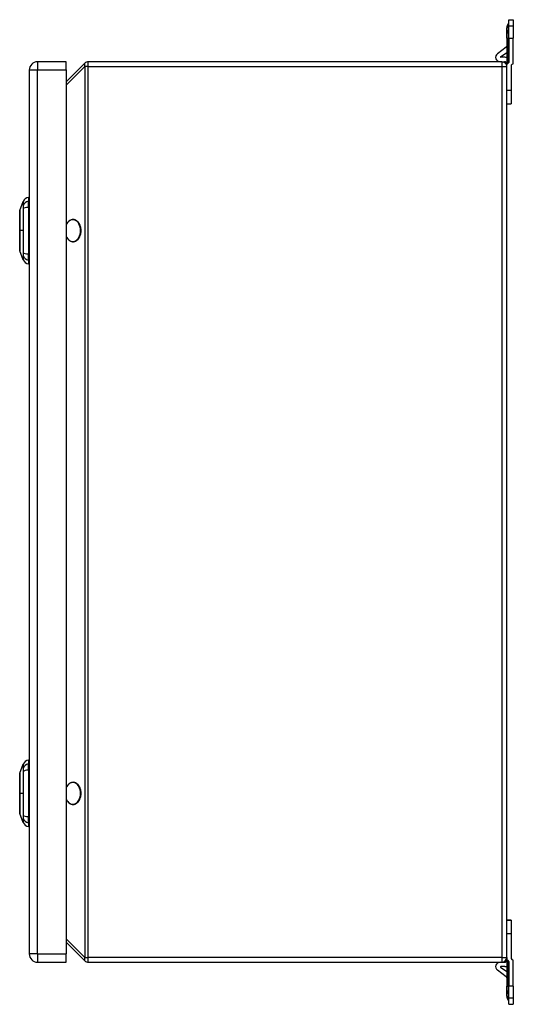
# Model space of a CAD drawing. Header units: inches. Extents: x 6.9 to 100.5, y 7.1 to 62.6.
# Tile 9 of 11: x 63.5 to 72.2, y 26.1 to 43.6. Entities that reach past the tile are written whole.
import ezdxf

# ---------------------------------------------------------------- set-up
doc = ezdxf.new("R2010")
doc.units = ezdxf.units.IN
doc.header["$MEASUREMENT"] = 0
doc.layers.add('Visible Edges(ANSI)', color=7, linetype='Continuous', lineweight=25)
doc.layers.add('Visible Tangent Edges(ANSI)', color=7, linetype='Continuous', lineweight=25)

msp = doc.modelspace()

# ---------------------------------------------------------------- linework, layer by layer
at = {"layer": 'Visible Edges(ANSI)'}
for p, q in [((72.153, 43.569), (72.161, 43.576)), ((72.164, 43.645), (72.242, 43.645)), ((72.164, 43.527), (72.164, 43.645)), ((72.242, 43.645), (72.242, 43.527)), ((72.125, 43.399), (72.125, 43.499)), ((72.125, 43.319), (72.125, 43.399)), ((72.164, 43.319), (72.164, 43.527)), ((72.242, 43.527), (72.242, 43.319)), ((72.125, 43.319), (72.125, 42.858)), ((72.164, 43.319), (72.164, 42.897)), ((72.242, 42.858), (72.242, 43.319)), ((72.117, 43.156), (71.96, 43.039)), ((72.016, 42.983), (72.125, 43.063)), ((64.295, 42.897), (63.785, 42.897)), ((64.295, 42.751), (64.295, 42.897)), ((64.628, 42.872), (64.295, 42.539)), ((72.041, 42.897), (64.687, 42.897)), ((72.093, 42.976), (72.019, 42.976)), ((72.041, 42.897), (72.086, 42.897)), ((63.639, 42.751), (63.639, 27.043)), ((64.295, 42.751), (64.295, 27.043)), ((72.125, 42.813), (72.125, 42.858)), ((72.125, 26.981), (72.125, 42.813)), ((72.203, 42.819), (72.203, 42.385)), ((72.203, 42.385), (72.203, 42.149)), ((72.125, 42.149), (72.203, 42.149)), ((72.125, 42.149), (72.203, 42.149)), ((72.203, 42.149), (72.203, 42.149)), ((63.623, 40.487), (63.623, 40.419)), ((63.623, 40.308), (63.623, 40.419)), ((63.468, 40.254), (63.531, 40.413)), ((63.623, 40.308), (63.623, 39.485)), ((63.531, 39.38), (63.468, 39.54)), ((63.623, 39.374), (63.623, 39.485)), ((63.623, 39.374), (63.623, 39.306)), ((63.623, 30.487), (63.623, 30.419)), ((63.468, 30.254), (63.531, 30.413)), ((63.623, 30.308), (63.623, 30.419)), ((63.623, 30.308), (63.623, 29.485)), ((63.531, 29.38), (63.468, 29.54)), ((63.623, 29.374), (63.623, 29.485)), ((63.623, 29.374), (63.623, 29.306)), ((72.125, 27.645), (72.203, 27.645)), ((72.203, 27.645), (72.125, 27.645)), ((72.203, 27.645), (72.203, 27.645)), ((72.203, 27.645), (72.203, 27.409)), ((72.203, 27.409), (72.203, 26.975)), ((64.295, 27.255), (64.628, 26.921)), ((64.295, 26.897), (64.295, 27.043)), ((72.125, 26.981), (72.125, 26.936)), ((63.785, 26.897), (64.295, 26.897)), ((64.687, 26.897), (72.041, 26.897)), ((72.016, 26.811), (72.125, 26.73)), ((72.093, 26.818), (72.019, 26.818)), ((72.041, 26.897), (72.086, 26.897)), ((72.125, 26.936), (72.125, 26.474)), ((72.164, 26.897), (72.164, 26.474)), ((72.242, 26.474), (72.242, 26.936)), ((72.117, 26.638), (71.96, 26.754)), ((72.125, 26.395), (72.125, 26.474)), ((72.164, 26.266), (72.164, 26.474)), ((72.242, 26.474), (72.242, 26.266)), ((72.125, 26.294), (72.125, 26.395)), ((72.164, 26.149), (72.164, 26.266)), ((72.242, 26.266), (72.242, 26.149)), ((72.153, 26.225), (72.161, 26.218)), ((72.164, 26.149), (72.242, 26.149))]:
    msp.add_line(p, q, dxfattribs=at)
at = {"layer": 'Visible Edges(ANSI)', "flags": 128}
for points in [[(63.468, 40.252), (63.468, 40.251), (63.468, 40.25), (63.468, 40.248), (63.468, 40.245), (63.468, 40.241), (63.468, 40.237), (63.468, 40.231), (63.468, 40.225), (63.468, 40.218), (63.468, 40.21), (63.468, 40.201), (63.468, 40.192), (63.468, 40.182), (63.468, 40.171), (63.468, 40.16), (63.468, 40.148), (63.468, 40.135), (63.468, 40.122), (63.468, 40.109), (63.468, 40.094), (63.468, 40.08), (63.468, 40.064), (63.468, 40.049), (63.468, 40.033), (63.468, 40.017), (63.468, 40), (63.468, 39.983), (63.468, 39.966), (63.468, 39.949), (63.468, 39.932), (63.468, 39.914), (63.468, 39.897), (63.468, 39.88), (63.468, 39.862), (63.468, 39.845), (63.468, 39.828), (63.468, 39.811), (63.468, 39.794), (63.468, 39.777), (63.468, 39.761), (63.468, 39.745), (63.468, 39.729), (63.468, 39.714), (63.468, 39.699), (63.468, 39.685), (63.468, 39.671), (63.468, 39.658), (63.468, 39.645), (63.468, 39.633), (63.468, 39.622), (63.468, 39.611), (63.468, 39.601), (63.468, 39.592), (63.468, 39.584), (63.468, 39.576), (63.468, 39.569), (63.468, 39.562), (63.468, 39.557), (63.468, 39.552), (63.468, 39.548), (63.468, 39.545), (63.468, 39.543), (63.468, 39.542), (63.468, 39.542)], [(64.417, 39.7), (64.427, 39.7), (64.436, 39.702), (64.446, 39.704), (64.455, 39.707), (64.464, 39.711), (64.473, 39.715), (64.481, 39.721), (64.489, 39.727), (64.497, 39.734), (64.505, 39.741), (64.512, 39.75), (64.518, 39.758), (64.525, 39.768), (64.53, 39.778), (64.536, 39.788), (64.54, 39.799), (64.545, 39.81), (64.548, 39.822), (64.552, 39.834), (64.554, 39.846), (64.556, 39.859), (64.558, 39.871), (64.559, 39.884), (64.559, 39.896), (64.559, 39.909), (64.558, 39.922), (64.556, 39.934), (64.554, 39.947), (64.552, 39.959), (64.549, 39.971), (64.545, 39.983), (64.541, 39.994), (64.536, 40.005), (64.531, 40.015), (64.525, 40.025), (64.519, 40.035), (64.512, 40.043), (64.505, 40.052), (64.497, 40.059), (64.49, 40.066), (64.481, 40.072), (64.473, 40.078), (64.464, 40.083), (64.455, 40.086), (64.446, 40.09), (64.437, 40.092), (64.427, 40.093), (64.418, 40.094), (64.408, 40.093), (64.399, 40.092), (64.39, 40.09), (64.381, 40.087), (64.372, 40.083), (64.363, 40.078), (64.354, 40.073), (64.346, 40.067), (64.338, 40.06), (64.331, 40.052), (64.324, 40.044), (64.317, 40.035), (64.311, 40.026), (64.305, 40.016), (64.3, 40.006), (64.295, 39.995)], [(64.295, 39.799), (64.3, 39.788), (64.305, 39.777), (64.311, 39.767), (64.317, 39.758), (64.324, 39.749), (64.331, 39.741), (64.338, 39.734), (64.346, 39.727), (64.354, 39.721), (64.363, 39.715), (64.371, 39.711), (64.38, 39.707), (64.389, 39.704), (64.399, 39.702), (64.408, 39.7), (64.417, 39.7)], [(63.468, 30.252), (63.468, 30.251), (63.468, 30.25), (63.468, 30.248), (63.468, 30.245), (63.468, 30.241), (63.468, 30.237), (63.468, 30.231), (63.468, 30.225), (63.468, 30.218), (63.468, 30.21), (63.468, 30.201), (63.468, 30.192), (63.468, 30.182), (63.468, 30.171), (63.468, 30.16), (63.468, 30.148), (63.468, 30.135), (63.468, 30.122), (63.468, 30.109), (63.468, 30.094), (63.468, 30.08), (63.468, 30.064), (63.468, 30.049), (63.468, 30.033), (63.468, 30.017), (63.468, 30), (63.468, 29.983), (63.468, 29.966), (63.468, 29.949), (63.468, 29.932), (63.468, 29.914), (63.468, 29.897), (63.468, 29.88), (63.468, 29.862), (63.468, 29.845), (63.468, 29.828), (63.468, 29.811), (63.468, 29.794), (63.468, 29.777), (63.468, 29.761), (63.468, 29.745), (63.468, 29.729), (63.468, 29.714), (63.468, 29.699), (63.468, 29.685), (63.468, 29.671), (63.468, 29.658), (63.468, 29.645), (63.468, 29.633), (63.468, 29.622), (63.468, 29.611), (63.468, 29.601), (63.468, 29.592), (63.468, 29.584), (63.468, 29.576), (63.468, 29.569), (63.468, 29.562), (63.468, 29.557), (63.468, 29.552), (63.468, 29.548), (63.468, 29.545), (63.468, 29.543), (63.468, 29.542), (63.468, 29.542)], [(64.417, 29.7), (64.427, 29.7), (64.436, 29.702), (64.446, 29.704), (64.455, 29.707), (64.464, 29.711), (64.473, 29.715), (64.481, 29.721), (64.489, 29.727), (64.497, 29.734), (64.505, 29.741), (64.512, 29.75), (64.518, 29.758), (64.525, 29.768), (64.53, 29.778), (64.536, 29.788), (64.54, 29.799), (64.545, 29.81), (64.548, 29.822), (64.552, 29.834), (64.554, 29.846), (64.556, 29.859), (64.558, 29.871), (64.559, 29.884), (64.559, 29.896), (64.559, 29.909), (64.558, 29.922), (64.556, 29.934), (64.554, 29.947), (64.552, 29.959), (64.549, 29.971), (64.545, 29.983), (64.541, 29.994), (64.536, 30.005), (64.531, 30.015), (64.525, 30.025), (64.519, 30.035), (64.512, 30.043), (64.505, 30.052), (64.497, 30.059), (64.49, 30.066), (64.481, 30.072), (64.473, 30.078), (64.464, 30.083), (64.455, 30.086), (64.446, 30.09), (64.437, 30.092), (64.427, 30.093), (64.418, 30.094), (64.408, 30.093), (64.399, 30.092), (64.39, 30.09), (64.381, 30.087), (64.372, 30.083), (64.363, 30.078), (64.354, 30.073), (64.346, 30.067), (64.338, 30.06), (64.331, 30.052), (64.324, 30.044), (64.317, 30.035), (64.311, 30.026), (64.305, 30.016), (64.3, 30.006), (64.295, 29.995)], [(64.295, 29.799), (64.3, 29.788), (64.305, 29.777), (64.311, 29.767), (64.317, 29.758), (64.324, 29.749), (64.331, 29.741), (64.338, 29.734), (64.346, 29.727), (64.354, 29.721), (64.363, 29.715), (64.371, 29.711), (64.38, 29.707), (64.389, 29.704), (64.399, 29.702), (64.408, 29.7), (64.417, 29.7)]]:
    msp.add_lwpolyline(points, dxfattribs=at)
at = {"layer": 'Visible Edges(ANSI)'}
for centre, radius, start, end in [((72.223, 43.499), 0.0984, 135, 180), ((72.154, 43.583), 0.00984, 315, 0), ((72.105, 43.172), 0.0197, 306.6144, 0), ((63.785, 42.751), 0.146, 90, 180), ((64.687, 42.813), 0.084, 90, 135), ((72.007, 42.976), 0.079, 126.6144, 270), ((72.019, 42.98), 0.00394, 126.6144, 270), ((72.041, 42.813), 0.084, 0, 90), ((72.086, 42.858), 0.039, 0, 90), ((72.093, 42.866), 0.11, 73.4901, 90), ((72.125, 42.897), 0.039, 270, 0), ((72.242, 42.819), 0.039, 90, 180), ((63.641, 40.371), 0.118, 98.6009, 158.7495), ((63.615, 40.428), 0.0394, 53.1301, 78.463), ((63.473, 40.252), 0.00492, 158.7495, 179.7912), ((63.473, 39.542), 0.00492, 180.2088, 201.2505), ((63.641, 39.423), 0.118, 201.2505, 261.3991), ((63.615, 39.365), 0.0394, 281.537, 306.8699), ((63.641, 30.371), 0.118, 98.6009, 158.7495), ((63.615, 30.428), 0.0394, 53.1301, 78.463), ((63.473, 30.252), 0.00492, 158.7495, 179.7912), ((63.473, 29.542), 0.00492, 180.2088, 201.2505), ((63.641, 29.423), 0.118, 201.2505, 261.3991), ((63.615, 29.365), 0.0394, 281.537, 306.8699), ((63.785, 27.043), 0.146, 180, 270), ((72.041, 26.981), 0.084, 270, 0), ((72.242, 26.975), 0.039, 180, 270), ((64.687, 26.981), 0.084, 225, 270), ((72.007, 26.818), 0.079, 90, 233.3856), ((72.019, 26.814), 0.00394, 90, 233.3856), ((72.086, 26.936), 0.039, 270, 0), ((72.093, 26.928), 0.11, 270, 286.5099), ((72.125, 26.897), 0.039, 0, 90), ((72.105, 26.622), 0.0197, 0, 53.3856), ((72.223, 26.294), 0.0984, 180, 225), ((72.154, 26.211), 0.00984, 0, 45)]:
    msp.add_arc(centre, radius, start, end, dxfattribs=at)
at = {"layer": 'Visible Tangent Edges(ANSI)'}
for p, q in [((72.153, 43.569), (72.153, 43.46)), ((72.161, 43.467), (72.161, 43.576)), ((72.153, 43.46), (72.161, 43.467)), ((72.153, 43.46), (72.153, 43.319)), ((72.161, 43.319), (72.161, 43.467)), ((72.242, 43.527), (72.164, 43.527)), ((72.125, 43.319), (72.153, 43.319)), ((72.153, 42.871), (72.153, 43.319)), ((72.153, 43.319), (72.161, 43.319)), ((72.164, 43.319), (72.161, 43.319)), ((72.161, 43.319), (72.161, 42.882)), ((72.164, 43.319), (72.242, 43.319)), ((63.785, 42.897), (63.785, 42.751)), ((64.687, 42.813), (64.687, 42.897)), ((72.041, 42.897), (72.041, 42.813)), ((63.639, 42.751), (63.785, 42.751)), ((63.785, 27.043), (63.785, 42.751)), ((63.785, 42.751), (64.295, 42.751)), ((64.295, 42.479), (64.628, 42.813)), ((64.687, 42.813), (64.628, 42.813)), ((64.628, 42.813), (64.628, 26.981)), ((64.687, 42.813), (72.041, 42.813)), ((64.687, 26.981), (64.687, 42.813)), ((72.041, 42.813), (72.125, 42.813)), ((72.041, 42.813), (72.041, 26.981)), ((72.203, 42.385), (72.125, 42.385)), ((63.468, 39.897), (63.468, 39.897)), ((63.531, 39.897), (63.468, 39.897)), ((63.468, 29.897), (63.468, 29.897)), ((63.531, 29.897), (63.468, 29.897)), ((64.628, 26.981), (64.295, 27.314)), ((72.125, 27.409), (72.203, 27.409)), ((63.785, 27.043), (63.639, 27.043)), ((63.785, 27.043), (63.785, 26.897)), ((63.785, 27.043), (64.295, 27.043)), ((64.628, 26.981), (64.687, 26.981)), ((72.041, 26.981), (64.687, 26.981)), ((64.687, 26.897), (64.687, 26.981)), ((72.041, 26.981), (72.041, 26.897)), ((72.041, 26.981), (72.125, 26.981)), ((72.153, 26.474), (72.153, 26.923)), ((72.161, 26.911), (72.161, 26.474)), ((72.125, 26.474), (72.153, 26.474)), ((72.153, 26.474), (72.153, 26.333)), ((72.153, 26.474), (72.161, 26.474)), ((72.164, 26.474), (72.161, 26.474)), ((72.161, 26.327), (72.161, 26.474)), ((72.242, 26.474), (72.164, 26.474)), ((72.153, 26.333), (72.153, 26.225)), ((72.153, 26.333), (72.161, 26.327)), ((72.161, 26.218), (72.161, 26.327)), ((72.164, 26.266), (72.242, 26.266))]:
    msp.add_line(p, q, dxfattribs=at)
at = {"layer": 'Visible Tangent Edges(ANSI)', "flags": 128}
for points in [[(63.468, 40.171), (63.468, 40.178), (63.468, 40.184), (63.468, 40.19), (63.468, 40.196), (63.468, 40.201), (63.468, 40.206), (63.468, 40.211), (63.468, 40.216), (63.468, 40.221), (63.468, 40.225), (63.468, 40.229), (63.468, 40.232), (63.468, 40.236), (63.468, 40.239), (63.468, 40.242), (63.468, 40.244), (63.468, 40.246), (63.468, 40.248), (63.468, 40.25), (63.468, 40.251), (63.468, 40.252), (63.468, 40.253), (63.468, 40.253), (63.468, 40.254)], [(63.531, 40.413), (63.531, 40.413), (63.531, 40.413), (63.531, 40.412), (63.53, 40.411), (63.53, 40.41), (63.53, 40.408), (63.53, 40.407), (63.53, 40.405), (63.53, 40.402), (63.53, 40.4), (63.53, 40.397), (63.53, 40.394), (63.53, 40.391), (63.53, 40.387), (63.53, 40.383), (63.53, 40.379), (63.53, 40.375), (63.529, 40.371), (63.529, 40.366), (63.529, 40.361), (63.529, 40.356), (63.529, 40.35), (63.529, 40.345), (63.529, 40.337)], [(63.529, 40.337), (63.529, 40.336), (63.529, 40.335), (63.529, 40.335), (63.529, 40.334), (63.529, 40.333), (63.529, 40.332), (63.529, 40.332), (63.529, 40.331), (63.529, 40.33), (63.529, 40.329), (63.529, 40.328), (63.529, 40.327), (63.529, 40.326), (63.529, 40.326), (63.529, 40.325), (63.529, 40.324), (63.529, 40.323), (63.529, 40.322), (63.529, 40.321), (63.529, 40.32), (63.529, 40.319), (63.529, 40.318), (63.529, 40.317), (63.529, 40.315)], [(63.529, 40.315), (63.529, 40.314), (63.529, 40.313), (63.529, 40.312), (63.529, 40.311), (63.529, 40.31), (63.529, 40.309), (63.529, 40.308), (63.529, 40.306), (63.529, 40.305), (63.529, 40.304), (63.529, 40.303), (63.529, 40.301), (63.529, 40.3), (63.529, 40.299), (63.529, 40.298), (63.529, 40.296), (63.529, 40.295), (63.529, 40.294), (63.529, 40.292), (63.529, 40.291), (63.529, 40.289), (63.529, 40.288), (63.529, 40.287), (63.529, 40.285)], [(63.529, 40.285), (63.529, 40.267), (63.529, 40.252), (63.529, 40.236), (63.529, 40.221), (63.529, 40.205), (63.529, 40.189), (63.53, 40.174), (63.53, 40.158), (63.53, 40.142), (63.53, 40.126), (63.53, 40.11), (63.53, 40.093), (63.53, 40.077), (63.53, 40.061), (63.53, 40.045), (63.53, 40.028), (63.53, 40.012), (63.53, 39.996), (63.53, 39.979), (63.53, 39.963), (63.531, 39.946), (63.531, 39.93), (63.531, 39.913), (63.531, 39.897)], [(63.468, 40.124), (63.468, 40.126), (63.468, 40.129), (63.468, 40.131), (63.468, 40.133), (63.468, 40.135), (63.468, 40.137), (63.468, 40.139), (63.468, 40.141), (63.468, 40.143), (63.468, 40.145), (63.468, 40.147), (63.468, 40.149), (63.468, 40.151), (63.468, 40.153), (63.468, 40.155), (63.468, 40.157), (63.468, 40.159), (63.468, 40.16), (63.468, 40.162), (63.468, 40.164), (63.468, 40.166), (63.468, 40.168), (63.468, 40.17), (63.468, 40.171)], [(63.468, 39.897), (63.468, 39.907), (63.468, 39.917), (63.468, 39.928), (63.468, 39.938), (63.468, 39.948), (63.468, 39.958), (63.468, 39.968), (63.468, 39.978), (63.468, 39.988), (63.468, 39.998), (63.468, 40.008), (63.468, 40.018), (63.468, 40.027), (63.468, 40.037), (63.468, 40.046), (63.468, 40.056), (63.468, 40.065), (63.468, 40.074), (63.468, 40.083), (63.468, 40.091), (63.468, 40.1), (63.468, 40.108), (63.468, 40.116), (63.468, 40.124)], [(63.468, 39.669), (63.468, 39.677), (63.468, 39.685), (63.468, 39.694), (63.468, 39.702), (63.468, 39.711), (63.468, 39.72), (63.468, 39.729), (63.468, 39.738), (63.468, 39.747), (63.468, 39.757), (63.468, 39.766), (63.468, 39.776), (63.468, 39.785), (63.468, 39.795), (63.468, 39.805), (63.468, 39.815), (63.468, 39.825), (63.468, 39.835), (63.468, 39.846), (63.468, 39.856), (63.468, 39.866), (63.468, 39.876), (63.468, 39.887), (63.468, 39.897)], [(63.531, 39.897), (63.531, 39.88), (63.531, 39.864), (63.531, 39.847), (63.53, 39.831), (63.53, 39.814), (63.53, 39.798), (63.53, 39.781), (63.53, 39.765), (63.53, 39.749), (63.53, 39.732), (63.53, 39.716), (63.53, 39.7), (63.53, 39.684), (63.53, 39.668), (63.53, 39.652), (63.53, 39.636), (63.53, 39.62), (63.529, 39.604), (63.529, 39.588), (63.529, 39.573), (63.529, 39.557), (63.529, 39.542), (63.529, 39.526), (63.529, 39.508)], [(63.468, 39.622), (63.468, 39.624), (63.468, 39.626), (63.468, 39.628), (63.468, 39.629), (63.468, 39.631), (63.468, 39.633), (63.468, 39.635), (63.468, 39.637), (63.468, 39.639), (63.468, 39.641), (63.468, 39.643), (63.468, 39.645), (63.468, 39.646), (63.468, 39.648), (63.468, 39.65), (63.468, 39.652), (63.468, 39.655), (63.468, 39.657), (63.468, 39.659), (63.468, 39.661), (63.468, 39.663), (63.468, 39.665), (63.468, 39.667), (63.468, 39.669)], [(63.468, 39.54), (63.468, 39.54), (63.468, 39.54), (63.468, 39.541), (63.468, 39.542), (63.468, 39.544), (63.468, 39.545), (63.468, 39.547), (63.468, 39.549), (63.468, 39.552), (63.468, 39.555), (63.468, 39.558), (63.468, 39.561), (63.468, 39.565), (63.468, 39.569), (63.468, 39.573), (63.468, 39.577), (63.468, 39.582), (63.468, 39.587), (63.468, 39.592), (63.468, 39.598), (63.468, 39.604), (63.468, 39.61), (63.468, 39.616), (63.468, 39.622)], [(63.529, 39.508), (63.529, 39.505), (63.529, 39.503), (63.529, 39.5), (63.529, 39.497), (63.529, 39.495), (63.529, 39.492), (63.529, 39.49), (63.529, 39.487), (63.529, 39.485), (63.529, 39.483), (63.529, 39.48), (63.529, 39.478), (63.529, 39.476), (63.529, 39.474), (63.529, 39.472), (63.529, 39.47), (63.529, 39.468), (63.529, 39.466), (63.529, 39.464), (63.529, 39.463), (63.529, 39.461), (63.529, 39.46), (63.529, 39.458), (63.529, 39.457)], [(63.529, 39.457), (63.529, 39.449), (63.529, 39.443), (63.529, 39.438), (63.529, 39.433), (63.529, 39.428), (63.529, 39.423), (63.53, 39.418), (63.53, 39.414), (63.53, 39.41), (63.53, 39.406), (63.53, 39.403), (63.53, 39.399), (63.53, 39.396), (63.53, 39.394), (63.53, 39.391), (63.53, 39.389), (63.53, 39.387), (63.53, 39.385), (63.53, 39.384), (63.53, 39.382), (63.531, 39.381), (63.531, 39.381), (63.531, 39.38), (63.531, 39.38)], [(63.531, 30.413), (63.531, 30.413), (63.531, 30.413), (63.531, 30.412), (63.53, 30.411), (63.53, 30.41), (63.53, 30.408), (63.53, 30.407), (63.53, 30.405), (63.53, 30.402), (63.53, 30.4), (63.53, 30.397), (63.53, 30.394), (63.53, 30.391), (63.53, 30.387), (63.53, 30.383), (63.53, 30.379), (63.53, 30.375), (63.529, 30.371), (63.529, 30.366), (63.529, 30.361), (63.529, 30.356), (63.529, 30.35), (63.529, 30.345), (63.529, 30.337)], [(63.529, 30.337), (63.529, 30.336), (63.529, 30.335), (63.529, 30.335), (63.529, 30.334), (63.529, 30.333), (63.529, 30.332), (63.529, 30.332), (63.529, 30.331), (63.529, 30.33), (63.529, 30.329), (63.529, 30.328), (63.529, 30.327), (63.529, 30.326), (63.529, 30.326), (63.529, 30.325), (63.529, 30.324), (63.529, 30.323), (63.529, 30.322), (63.529, 30.321), (63.529, 30.32), (63.529, 30.319), (63.529, 30.318), (63.529, 30.317), (63.529, 30.315)], [(63.529, 30.315), (63.529, 30.314), (63.529, 30.313), (63.529, 30.312), (63.529, 30.311), (63.529, 30.31), (63.529, 30.309), (63.529, 30.308), (63.529, 30.306), (63.529, 30.305), (63.529, 30.304), (63.529, 30.303), (63.529, 30.301), (63.529, 30.3), (63.529, 30.299), (63.529, 30.298), (63.529, 30.296), (63.529, 30.295), (63.529, 30.294), (63.529, 30.292), (63.529, 30.291), (63.529, 30.289), (63.529, 30.288), (63.529, 30.287), (63.529, 30.285)], [(63.529, 30.285), (63.529, 30.267), (63.529, 30.252), (63.529, 30.236), (63.529, 30.221), (63.529, 30.205), (63.529, 30.189), (63.53, 30.174), (63.53, 30.158), (63.53, 30.142), (63.53, 30.126), (63.53, 30.11), (63.53, 30.093), (63.53, 30.077), (63.53, 30.061), (63.53, 30.045), (63.53, 30.028), (63.53, 30.012), (63.53, 29.996), (63.53, 29.979), (63.53, 29.963), (63.531, 29.946), (63.531, 29.93), (63.531, 29.913), (63.531, 29.897)], [(63.468, 30.171), (63.468, 30.178), (63.468, 30.184), (63.468, 30.19), (63.468, 30.196), (63.468, 30.201), (63.468, 30.206), (63.468, 30.211), (63.468, 30.216), (63.468, 30.221), (63.468, 30.225), (63.468, 30.229), (63.468, 30.232), (63.468, 30.236), (63.468, 30.239), (63.468, 30.242), (63.468, 30.244), (63.468, 30.246), (63.468, 30.248), (63.468, 30.25), (63.468, 30.251), (63.468, 30.252), (63.468, 30.253), (63.468, 30.253), (63.468, 30.254)], [(63.468, 30.124), (63.468, 30.126), (63.468, 30.129), (63.468, 30.131), (63.468, 30.133), (63.468, 30.135), (63.468, 30.137), (63.468, 30.139), (63.468, 30.141), (63.468, 30.143), (63.468, 30.145), (63.468, 30.147), (63.468, 30.149), (63.468, 30.151), (63.468, 30.153), (63.468, 30.155), (63.468, 30.157), (63.468, 30.159), (63.468, 30.16), (63.468, 30.162), (63.468, 30.164), (63.468, 30.166), (63.468, 30.168), (63.468, 30.17), (63.468, 30.171)], [(63.468, 29.897), (63.468, 29.907), (63.468, 29.917), (63.468, 29.928), (63.468, 29.938), (63.468, 29.948), (63.468, 29.958), (63.468, 29.968), (63.468, 29.978), (63.468, 29.988), (63.468, 29.998), (63.468, 30.008), (63.468, 30.018), (63.468, 30.027), (63.468, 30.037), (63.468, 30.046), (63.468, 30.056), (63.468, 30.065), (63.468, 30.074), (63.468, 30.083), (63.468, 30.091), (63.468, 30.1), (63.468, 30.108), (63.468, 30.116), (63.468, 30.124)], [(63.468, 29.669), (63.468, 29.677), (63.468, 29.685), (63.468, 29.694), (63.468, 29.702), (63.468, 29.711), (63.468, 29.72), (63.468, 29.729), (63.468, 29.738), (63.468, 29.747), (63.468, 29.757), (63.468, 29.766), (63.468, 29.776), (63.468, 29.785), (63.468, 29.795), (63.468, 29.805), (63.468, 29.815), (63.468, 29.825), (63.468, 29.835), (63.468, 29.846), (63.468, 29.856), (63.468, 29.866), (63.468, 29.876), (63.468, 29.887), (63.468, 29.897)], [(63.531, 29.897), (63.531, 29.88), (63.531, 29.864), (63.531, 29.847), (63.53, 29.831), (63.53, 29.814), (63.53, 29.798), (63.53, 29.781), (63.53, 29.765), (63.53, 29.749), (63.53, 29.732), (63.53, 29.716), (63.53, 29.7), (63.53, 29.684), (63.53, 29.668), (63.53, 29.652), (63.53, 29.636), (63.53, 29.62), (63.529, 29.604), (63.529, 29.588), (63.529, 29.573), (63.529, 29.557), (63.529, 29.542), (63.529, 29.526), (63.529, 29.508)], [(63.468, 29.622), (63.468, 29.624), (63.468, 29.626), (63.468, 29.628), (63.468, 29.629), (63.468, 29.631), (63.468, 29.633), (63.468, 29.635), (63.468, 29.637), (63.468, 29.639), (63.468, 29.641), (63.468, 29.643), (63.468, 29.645), (63.468, 29.646), (63.468, 29.648), (63.468, 29.65), (63.468, 29.652), (63.468, 29.655), (63.468, 29.657), (63.468, 29.659), (63.468, 29.661), (63.468, 29.663), (63.468, 29.665), (63.468, 29.667), (63.468, 29.669)], [(63.468, 29.54), (63.468, 29.54), (63.468, 29.54), (63.468, 29.541), (63.468, 29.542), (63.468, 29.544), (63.468, 29.545), (63.468, 29.547), (63.468, 29.549), (63.468, 29.552), (63.468, 29.555), (63.468, 29.558), (63.468, 29.561), (63.468, 29.565), (63.468, 29.569), (63.468, 29.573), (63.468, 29.577), (63.468, 29.582), (63.468, 29.587), (63.468, 29.592), (63.468, 29.598), (63.468, 29.604), (63.468, 29.61), (63.468, 29.616), (63.468, 29.622)], [(63.529, 29.508), (63.529, 29.505), (63.529, 29.503), (63.529, 29.5), (63.529, 29.497), (63.529, 29.495), (63.529, 29.492), (63.529, 29.49), (63.529, 29.487), (63.529, 29.485), (63.529, 29.483), (63.529, 29.48), (63.529, 29.478), (63.529, 29.476), (63.529, 29.474), (63.529, 29.472), (63.529, 29.47), (63.529, 29.468), (63.529, 29.466), (63.529, 29.464), (63.529, 29.463), (63.529, 29.461), (63.529, 29.46), (63.529, 29.458), (63.529, 29.457)], [(63.529, 29.457), (63.529, 29.449), (63.529, 29.443), (63.529, 29.438), (63.529, 29.433), (63.529, 29.428), (63.529, 29.423), (63.53, 29.418), (63.53, 29.414), (63.53, 29.41), (63.53, 29.406), (63.53, 29.403), (63.53, 29.399), (63.53, 29.396), (63.53, 29.394), (63.53, 29.391), (63.53, 29.389), (63.53, 29.387), (63.53, 29.385), (63.53, 29.384), (63.53, 29.382), (63.531, 29.381), (63.531, 29.381), (63.531, 29.38), (63.531, 29.38)]]:
    msp.add_lwpolyline(points, dxfattribs=at)
at = {"layer": 'Visible Tangent Edges(ANSI)'}
for centre, major_axis, ratio, start_param, end_param in [((72.223, 43.399), (-0.0984, 0), 0.880525, 5.497787, 6.283185), ((72.154, 43.473), (0.00984, 0), 0.880525, 5.497787, 6.283185), ((64.687, 42.813), (-0.0594, 0.0594), 0.57735, 0, 1.047198), ((63.643, 40.309), (-0.117, -0.016), 0.948273, 4.754759, 5.892029), ((63.643, 40.271), (-0.118, 0.005), 0.314585, 4.896593, 6.033863), ((64.413, 39.897), (0, 0.194), 0.707107, 2.099537, 7.325241), ((63.643, 39.522), (-0.118, -0.005), 0.314585, 0.249322, 1.386592), ((63.643, 39.484), (-0.117, 0.016), 0.948273, 0.391156, 1.528426), ((63.643, 30.309), (-0.117, -0.016), 0.948273, 4.754759, 5.892029), ((63.643, 30.271), (-0.118, 0.005), 0.314585, 4.896593, 6.033863), ((64.413, 29.897), (0, 0.194), 0.707107, 2.099537, 7.325241), ((63.643, 29.522), (-0.118, -0.005), 0.314585, 0.249322, 1.386592), ((63.643, 29.484), (-0.117, 0.016), 0.948273, 0.391156, 1.528426), ((64.687, 26.981), (-0.0594, -0.0594), 0.57735, 5.235988, 6.283185), ((72.223, 26.395), (-0.0984, 0), 0.880525, 0, 0.785398), ((72.154, 26.321), (0.00984, 0), 0.880525, 0, 0.785398)]:
    msp.add_ellipse(centre, major_axis=major_axis, ratio=ratio, start_param=start_param, end_param=end_param, dxfattribs=at)

doc.saveas('drawing.dxf')
